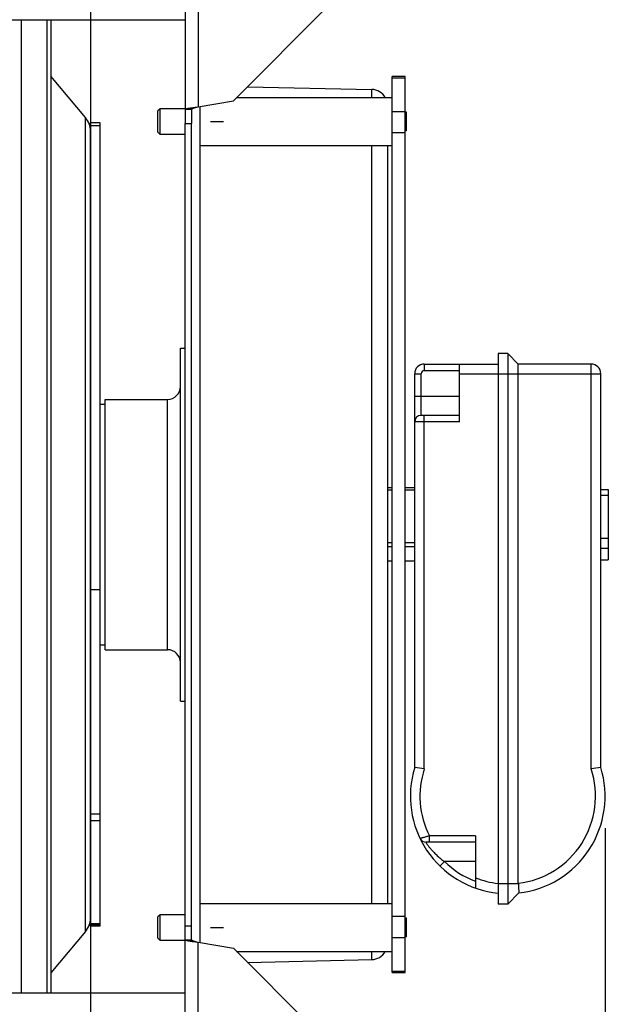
# Model space of a CAD drawing. Extents: x 0 to 420, y 0 to 297.
# Tile 6 of 15: x 225 to 244, y 101 to 132. Entities that reach past the tile are written whole.
import ezdxf

# ---------------------------------------------------------------- set-up
doc = ezdxf.new("R2010")
doc.units = 0
doc.header["$LTSCALE"] = 23.1
doc.layers.get('0').update_dxf_attribs({"linetype": 'CONTINUOUS'})
for name, color, linetype in [('110528_DXF_CONTINUOUS_LINE', 7, 'CONTINUOUS'), ('110528_DXF_DIMENSION', 7, 'CONTINUOUS'), ('110536_DXF_CONTINUOUS_LINE', 7, 'CONTINUOUS'), ('110536_DXF_DIMENSION', 7, 'CONTINUOUS'), ('110618_DXF_CONTINUOUS_LINE', 7, 'CONTINUOUS'), ('110801_DXF_CONTINUOUS_LINE', 7, 'CONTINUOUS'), ('111735_DXF_CONTINUOUS_LINE', 7, 'CONTINUOUS'), ('111736_DXF_CONTINUOUS_LINE', 7, 'CONTINUOUS'), ('ASEM_65-75-10_DXF_DIMENSIO', 7, 'CONTINUOUS'), ('MOTOR_UNIT_DDXF_CONTINUOUS', 7, 'CONTINUOUS')]:
    doc.layers.add(name, color=color, linetype=linetype)
doc.styles.get("Standard").update_dxf_attribs({"font": 'txt', "width": 0.7})
doc.dimstyles.new('DIMSTYLE_1', dxfattribs={"dimtxt": 3.5, "dimasz": 3, "dimexe": 1.5, "dimexo": 1, "dimgap": 0.875, "dimtad": 1, "dimdec": 0, "dimlfac": 10, "dimtxsty": 'STANDARD', "dimblk": '_ARROW_FILLED', "dimblk1": '_ARROW_FILLED', "dimblk2": '_ARROW_FILLED', "dimcen": 0.09, "dimazin": 3, "dimtp": 0.8, "dimtm": 0.8, "dimtfac": 1, "dimtdec": 0, "dimtofl": 0, "dimtmove": 0, "dimatfit": 3, "dimtolj": 1})
doc.dimstyles.new('DIMSTYLE_2', dxfattribs={"dimtxt": 3.5, "dimasz": 3, "dimexe": 1.5, "dimexo": 1, "dimgap": 0.875, "dimtad": 1, "dimdec": 3, "dimlfac": 10, "dimtxsty": 'STANDARD', "dimblk": '_ARROW_FILLED', "dimblk1": '_ARROW_FILLED', "dimblk2": '_ARROW_FILLED', "dimcen": 0.09, "dimazin": 3, "dimtp": 0.8, "dimtm": 0.8, "dimtfac": 1, "dimtdec": 3, "dimtofl": 0, "dimtmove": 0, "dimatfit": 3, "dimtolj": 1})

# ---------------------------------------------------------------- blocks, each defined once
blk = doc.blocks.new('_ARROW_FILLED')
at = {"color": 0, "linetype": 'BYBLOCK'}
blk.add_solid([(0, 0), (-1, 0.167), (-1, -0.167)], dxfattribs=at)
blk = doc.blocks.new('*D1')
at = {"layer": 'ASEM_65-75-10_DXF_DIMENSIO', "color": 2, "linetype": 'CONTINUOUS'}
for p, q in [((235.656, 143.259), (266.836, 143.259)), ((265.336, 143.259), (265.336, 115.832)), ((265.336, 88.406), (265.336, 115.832)), ((235.656, 88.406), (241.241, 88.406)), ((245.241, 88.406), (266.836, 88.406))]:
    blk.add_line(p, q, dxfattribs=at)
at = {"layer": 'ASEM_65-75-10_DXF_DIMENSIO', "color": 2, "linetype": 'CONTINUOUS', "xscale": 3, "yscale": 3, "zscale": 3}
for p, rotation in [((265.336, 143.259), 90), ((265.336, 88.406), 270)]:
    blk.add_blockref('_ARROW_FILLED', p, dxfattribs=dict(at, rotation=rotation))
at = {"layer": 'ASEM_65-75-10_DXF_DIMENSIO', "color": 2, "linetype": 'CONTINUOUS', "insert": (260.961, 115.832), "char_height": 3.5, "width": 12, "attachment_point": 2, "rotation": 90}
blk.add_mtext('549', dxfattribs=at)
blk = doc.blocks.new('*D6')
at = {"layer": 'ASEM_65-75-10_DXF_DIMENSIO', "color": 2, "linetype": 'CONTINUOUS'}
for p, q in [((151.106, 106.957), (151.106, 41.22)), ((243.241, 106.367), (243.241, 41.22)), ((151.106, 42.72), (197.174, 42.72)), ((243.241, 42.72), (197.174, 42.72))]:
    blk.add_line(p, q, dxfattribs=at)
at = {"layer": 'ASEM_65-75-10_DXF_DIMENSIO', "color": 2, "linetype": 'CONTINUOUS', "xscale": 3, "yscale": 3, "zscale": 3, "rotation": 180}
blk.add_blockref('_ARROW_FILLED', (151.106, 42.72), dxfattribs=at)
at = {"layer": 'ASEM_65-75-10_DXF_DIMENSIO', "color": 2, "linetype": 'CONTINUOUS', "xscale": 3, "yscale": 3, "zscale": 3}
blk.add_blockref('_ARROW_FILLED', (243.241, 42.72), dxfattribs=at)
at = {"layer": 'ASEM_65-75-10_DXF_DIMENSIO', "color": 2, "linetype": 'CONTINUOUS', "insert": (197.174, 47.095), "char_height": 3.5, "width": 11.25, "attachment_point": 2}
blk.add_mtext('921', dxfattribs=at)
blk = doc.blocks.new('*D8')
at = {"layer": '110536_DXF_DIMENSION', "color": 2, "linetype": 'CONTINUOUS'}
for p, q in [((236.348, 141.332), (256.836, 141.332)), ((255.336, 141.332), (255.336, 115.832)), ((255.336, 90.332), (255.336, 115.832)), ((236.348, 90.332), (241.241, 90.332)), ((245.241, 90.332), (256.836, 90.332))]:
    blk.add_line(p, q, dxfattribs=at)
at = {"layer": '110536_DXF_DIMENSION', "color": 2, "linetype": 'CONTINUOUS', "xscale": 3, "yscale": 3, "zscale": 3}
for p, rotation in [((255.336, 141.332), 90), ((255.336, 90.332), 270)]:
    blk.add_blockref('_ARROW_FILLED', p, dxfattribs=dict(at, rotation=rotation))
at = {"layer": '110536_DXF_DIMENSION', "color": 2, "linetype": 'CONTINUOUS', "insert": (250.961, 115.832), "char_height": 3.5, "width": 10.875, "attachment_point": 2, "rotation": 90}
blk.add_mtext('510', dxfattribs=at)

msp = doc.modelspace()

# ---------------------------------------------------------------- linework, layer by layer
at = {"layer": '110528_DXF_CONTINUOUS_LINE', "color": 9, "linetype": 'CONTINUOUS'}
for p, q in [((225.04114, 131.56314), (225.04114, 101.2323)), ((227.04973, 103.15107), (227.04973, 128.51353))]:
    msp.add_line(p, q, dxfattribs=at)
at = {"layer": '110528_DXF_CONTINUOUS_LINE', "color": 7, "linetype": 'CONTINUOUS'}
msp.add_line((225.84018, 131.56314), (225.84018, 101.2323), dxfattribs=at)
at = {"layer": '110528_DXF_CONTINUOUS_LINE', "color": 3, "linetype": 'CONTINUOUS'}
for p, q in [((225.97008, 131.56314), (225.97008, 101.2323)), ((227.04973, 128.51353), (225.97008, 129.80021)), ((227.2018, 103.56888), (227.2018, 106.60198)), ((227.04973, 103.15107), (225.97008, 101.86439))]:
    msp.add_line(p, q, dxfattribs=at)
for centre, start, end in [((226.5518, 128.09572), 0, 40), ((226.5518, 103.56888), 320, 360)]:
    msp.add_arc(centre, 0.65, start, end, dxfattribs=at)
at = {"layer": '110528_DXF_DIMENSION', "color": 2, "linetype": 'CONTINUOUS'}
msp.add_line((227.2018, 157.08172), (227.2018, 74.58287), dxfattribs=at)
at = {"layer": '110536_DXF_CONTINUOUS_LINE', "color": 3, "linetype": 'CONTINUOUS'}
for p, q in [((230.15631, 139.02434), (230.15631, 128.3323)), ((234.65631, 132.0376), (231.65631, 129.0376)), ((230.55631, 128.84364), (231.65631, 129.0376)), ((230.15631, 92.64025), (230.15631, 128.3323)), ((230.55631, 102.82095), (231.65631, 102.62699)), ((234.65631, 99.62699), (231.65631, 102.62699))]:
    msp.add_line(p, q, dxfattribs=at)
at = {"layer": '110536_DXF_CONTINUOUS_LINE', "color": 9, "linetype": 'CONTINUOUS'}
for p, q in [((230.55631, 139.08455), (230.55631, 128.84364)), ((230.55631, 92.58004), (230.55631, 102.82095))]:
    msp.add_line(p, q, dxfattribs=at)
at = {"layer": '110536_DXF_CONTINUOUS_LINE', "color": 7, "linetype": 'CONTINUOUS'}
for p, q in [((230.15631, 128.77062), (230.35631, 128.77062)), ((230.35631, 128.77062), (230.35631, 128.3323)), ((230.15631, 128.3323), (230.35631, 128.3323)), ((230.35631, 102.89398), (230.35631, 128.3323)), ((230.15631, 103.3323), (230.35631, 103.3323)), ((230.15631, 102.89398), (230.35631, 102.89398))]:
    msp.add_line(p, q, dxfattribs=at)
at = {"layer": '110536_DXF_CONTINUOUS_LINE', "color": 3, "linetype": 'CONTINUOUS'}
for points in [[(230.15631, 128.77062), (230.15631, 128.7746), (230.16821, 128.78334), (230.19051, 128.79024), (230.22791, 128.79942), (230.29969, 128.81186), (230.41091, 128.82678), (230.50526, 128.83771), (230.55631, 128.84364)], [(230.15631, 102.89398), (230.15631, 102.89), (230.16821, 102.88125), (230.19051, 102.87436), (230.22791, 102.86518), (230.29969, 102.85273), (230.41091, 102.83781), (230.50526, 102.82688), (230.55631, 102.82095)]]:
    msp.add_open_spline(points, degree=3, knots=[0, 0, 0, 0, 0.0290834, 0.08885385, 0.18164624, 0.30490852, 0.62429132, 1, 1, 1, 1], dxfattribs=at)
at = {"layer": '110536_DXF_CONTINUOUS_LINE', "color": 7, "linetype": 'CONTINUOUS'}
for points in [[(230.35631, 128.77062), (230.35631, 128.77854), (230.37932, 128.79562), (230.42033, 128.80928), (230.48363, 128.827), (230.53076, 128.83771), (230.55631, 128.84364)], [(230.35631, 102.89398), (230.35631, 102.88605), (230.37932, 102.86897), (230.42033, 102.85531), (230.48363, 102.8376), (230.53076, 102.82689), (230.55631, 102.82095)]]:
    msp.add_open_spline(points, degree=3, knots=[0, 0, 0, 0, 0.1095964, 0.32647794, 0.63723776, 1, 1, 1, 1], dxfattribs=at)
at = {"layer": '110618_DXF_CONTINUOUS_LINE', "color": 7, "linetype": 'CONTINUOUS'}
for p, q in [((227.5018, 128.3498), (227.2018, 128.3498)), ((227.5018, 103.31479), (227.5018, 128.3498)), ((227.5018, 106.60198), (227.2018, 106.60198)), ((227.5018, 103.3517), (227.2018, 103.3517)), ((227.5018, 103.31479), (227.2018, 103.31479))]:
    msp.add_line(p, q, dxfattribs=at)
at = {"layer": '110618_DXF_CONTINUOUS_LINE', "color": 3, "linetype": 'CONTINUOUS'}
for p, q in [((227.2018, 106.60198), (227.2018, 128.3498)), ((227.2018, 103.31479), (227.2018, 103.56888))]:
    msp.add_line(p, q, dxfattribs=at)
at = {"layer": '110618_DXF_CONTINUOUS_LINE', "color": 9, "linetype": 'CONTINUOUS'}
for p, q in [((227.5018, 128.25718), (227.2018, 128.25718)), ((227.2018, 113.80466), (227.5018, 113.80466)), ((227.5018, 106.80604), (227.2018, 106.80604)), ((227.5018, 103.39385), (227.2018, 103.39385))]:
    msp.add_line(p, q, dxfattribs=at)
at = {"layer": '110801_DXF_CONTINUOUS_LINE', "color": 7, "linetype": 'CONTINUOUS'}
for p, q in [((157.95631, 131.56314), (230.15631, 131.56314)), ((230.15631, 101.2323), (157.95631, 101.2323))]:
    msp.add_line(p, q, dxfattribs=at)
at = {"layer": '111735_DXF_CONTINUOUS_LINE', "color": 7, "linetype": 'CONTINUOUS'}
for p, q in [((227.5018, 119.5823), (227.65631, 119.5823)), ((227.5018, 112.0823), (227.65631, 112.0823))]:
    msp.add_line(p, q, dxfattribs=at)
at = {"layer": '111736_DXF_CONTINUOUS_LINE', "color": 7, "linetype": 'CONTINUOUS'}
for p, q in [((230.00631, 121.3323), (230.15631, 121.3323)), ((230.00631, 110.33232), (230.00631, 121.33227)), ((227.65631, 119.7323), (229.60631, 119.7323)), ((227.65631, 111.9323), (227.65631, 119.7323)), ((227.65631, 111.9323), (229.60631, 111.9323)), ((230.00631, 110.3323), (230.15631, 110.3323))]:
    msp.add_line(p, q, dxfattribs=at)
at = {"layer": '111736_DXF_CONTINUOUS_LINE', "color": 9, "linetype": 'CONTINUOUS'}
msp.add_line((229.60631, 111.9323), (229.60631, 119.7323), dxfattribs=at)
at = {"layer": '111736_DXF_CONTINUOUS_LINE', "color": 7, "linetype": 'CONTINUOUS'}
for centre, start, end in [((229.60631, 120.1323), 270, 360), ((229.60631, 111.5323), 0, 90)]:
    msp.add_arc(centre, 0.4, start, end, dxfattribs=at)
at = {"layer": 'MOTOR_UNIT_DDXF_CONTINUOUS', "color": 9, "linetype": 'CONTINUOUS'}
for p, q in [((237.00631, 129.79621), (236.60631, 129.79621)), ((236.60631, 101.86838), (236.60631, 129.79621)), ((237.00631, 101.86838), (237.00631, 129.79621)), ((237.00631, 129.74501), (236.60631, 129.74501)), ((232.09463, 129.47593), (235.96741, 129.38986)), ((235.96741, 129.13966), (235.96741, 129.38986)), ((231.75837, 129.13966), (236.60631, 129.13966)), ((229.37431, 128.78966), (229.30631, 128.72166)), ((229.30631, 128.05766), (229.30631, 128.72166)), ((230.15631, 128.78966), (229.37431, 128.78966)), ((229.37431, 127.98966), (229.37431, 128.78966)), ((230.60631, 128.85246), (230.60631, 102.81213)), ((236.60631, 128.70598), (237.00631, 128.70598)), ((237.05631, 128.67834), (237.00631, 128.67834)), ((237.05631, 128.10099), (237.05631, 128.67834)), ((230.94631, 128.38966), (231.34825, 128.38966)), ((237.05631, 128.534), (237.00631, 128.534)), ((229.37431, 127.98966), (229.30631, 128.05766)), ((230.15631, 127.98966), (229.37431, 127.98966)), ((236.60631, 128.0497), (237.00631, 128.0497)), ((237.05631, 128.24533), (237.00631, 128.24533)), ((237.05631, 128.10099), (237.00631, 128.10099)), ((230.60631, 127.63966), (236.60631, 127.63966)), ((235.96741, 104.02493), (235.96741, 127.63966)), ((236.45631, 127.63966), (236.45631, 104.02493)), ((240.20631, 121.1623), (239.90631, 121.1623)), ((239.90631, 121.1623), (239.90631, 104.0023)), ((240.53631, 120.8323), (240.20631, 121.1623)), ((240.20631, 121.1623), (240.20631, 104.0023)), ((237.60631, 120.8323), (239.90631, 120.8323)), ((237.60631, 120.8323), (237.60631, 120.6323)), ((237.60631, 120.6323), (238.70631, 120.6323)), ((238.70631, 119.0323), (238.70631, 120.8323)), ((242.80631, 120.8323), (240.53631, 120.8323)), ((240.53631, 104.65228), (240.53631, 120.8323)), ((242.80631, 108.21596), (242.80631, 120.8323)), ((237.30631, 120.5323), (237.50631, 120.5323)), ((237.30631, 108.26241), (237.30631, 120.5323)), ((237.50631, 119.2323), (237.50631, 120.5323)), ((238.70631, 120.5323), (243.10631, 120.5323)), ((243.10631, 108.26241), (243.10631, 120.5323)), ((237.30631, 119.8323), (238.70631, 119.8323)), ((238.70631, 119.2323), (237.50631, 119.2323)), ((237.60631, 108.21596), (237.60631, 119.2323)), ((238.70631, 119.0323), (237.30631, 119.0323)), ((236.60631, 116.97333), (236.45631, 116.97333)), ((236.60631, 116.89921), (236.45631, 116.89921)), ((237.30631, 116.97333), (237.00631, 116.97333)), ((237.30631, 116.89921), (237.00631, 116.89921)), ((243.10631, 116.92889), (243.33631, 116.92889)), ((243.33631, 116.92889), (243.33631, 114.7357)), ((243.10631, 116.74608), (243.33631, 116.74608)), ((243.10631, 115.41027), (243.33631, 115.41027)), ((236.60631, 115.25714), (236.45631, 115.25714)), ((236.60631, 115.13466), (236.45631, 115.13466)), ((237.30631, 115.25714), (237.00631, 115.25714)), ((237.30631, 115.13466), (237.00631, 115.13466)), ((243.10631, 115.09363), (243.33631, 115.09363)), ((236.60631, 114.69467), (236.45631, 114.69467)), ((236.60631, 114.69126), (236.45631, 114.69126)), ((237.30631, 114.69467), (237.00631, 114.69467)), ((237.30631, 114.69126), (237.00631, 114.69126)), ((243.10631, 114.7357), (243.33631, 114.7357)), ((239.20631, 105.9323), (237.65444, 105.9323)), ((239.20631, 106.1323), (237.76602, 106.1323)), ((237.76602, 105.9323), (237.76602, 106.1323)), ((239.20631, 106.1323), (239.20631, 104.50177)), ((238.23248, 105.3323), (238.09323, 105.18873)), ((239.20631, 105.3323), (238.23248, 105.3323)), ((240.53697, 104.6323), (239.90631, 104.6323)), ((240.55659, 104.35258), (240.20631, 104.0023)), ((230.60631, 104.02493), (236.60631, 104.02493)), ((240.20631, 104.0023), (239.90631, 104.0023)), ((229.37431, 103.67493), (229.30631, 103.60693)), ((229.30631, 102.94293), (229.30631, 103.60693)), ((230.15631, 103.67493), (229.37431, 103.67493)), ((229.37431, 102.87493), (229.37431, 103.67493)), ((237.00631, 103.6149), (236.60631, 103.6149)), ((237.05631, 103.5636), (237.00631, 103.5636)), ((237.05631, 103.41927), (237.00631, 103.41927)), ((237.05631, 102.98625), (237.05631, 103.5636)), ((230.94631, 103.27493), (231.34825, 103.27493)), ((237.05631, 103.13059), (237.00631, 103.13059)), ((229.37431, 102.87493), (229.30631, 102.94293)), ((230.15631, 102.87493), (229.37431, 102.87493)), ((237.00631, 102.95861), (236.60631, 102.95861)), ((237.05631, 102.98625), (237.00631, 102.98625)), ((231.75837, 102.52493), (236.60631, 102.52493)), ((235.96741, 102.27473), (235.96741, 102.52493)), ((232.09463, 102.18867), (235.96741, 102.27473)), ((236.60631, 101.91958), (237.00631, 101.91958)), ((236.60631, 101.86838), (237.00631, 101.86838))]:
    msp.add_line(p, q, dxfattribs=at)
for centre, radius, start, end in [((235.95631, 128.88999), 0.5, 29.959258, 88.72697), ((237.60631, 120.5323), 0.3, 90, 180), ((237.60631, 120.5323), 0.1, 90, 180), ((242.80631, 120.5323), 0.3, 0, 90), ((237.50631, 119.0323), 0.2, 90, 180), ((240.20631, 107.3673), 3.035, 162.846676, 264.327233), ((231.56309, 70.17833), 38.51469, 80.972598, 81.424208), ((240.20631, 107.3673), 2.735, 161.922905, 206.843426), ((240.20631, 107.3673), 2.735, 276.930087, 18.077095), ((240.20631, 107.3673), 3.035, 276.627504, 17.153324), ((248.84952, 70.17833), 38.51469, 98.575792, 99.027402), ((237.65444, 106.1323), 0.2, 205.82514, 270), ((240.20631, 107.3673), 2.835, 225.874216, 249.345389), ((240.20631, 107.3673), 2.735, 248.553597, 263.7026), ((240.83715, 104.65224), 0.30084, 179.992838, 183.801157), ((272.84419, 106.7578), 32.37707, 183.764084, 184.260303), ((235.95631, 102.77461), 0.5, 271.27303, 330.040742)]:
    msp.add_arc(centre, radius, start, end, dxfattribs=at)
for points, knots in [([(237.76602, 106.1323), (237.74725, 106.12646), (237.71038, 106.1151), (237.65673, 106.09879), (237.60709, 106.08393), (237.56911, 106.0727), (237.54216, 106.0648), (237.52503, 106.0598), (237.5102, 106.0555), (237.49785, 106.05192), (237.48915, 106.04942), (237.48355, 106.04779), (237.48033, 106.04689), (237.47794, 106.04613), (237.47592, 106.04572), (237.47527, 106.04523), (237.47436, 106.04528), (237.47442, 106.04517)], [0, 0, 0, 0, 0.19374958, 0.38031646, 0.55276739, 0.70450142, 0.7707076, 0.82955832, 0.88045379, 0.92286247, 0.95633011, 0.96959643, 0.98050265, 0.98901395, 0.99510902, 0.99877521, 1, 1, 1, 1]), ([(237.65444, 105.9323), (237.6548, 105.93206), (237.65542, 105.93033), (237.6578, 105.9274), (237.6611, 105.92192), (237.66601, 105.91461), (237.67221, 105.90522), (237.68316, 105.88899), (237.70009, 105.86445), (237.72437, 105.83068), (237.7536, 105.79186), (237.78745, 105.74917), (237.83969, 105.6868), (237.91335, 105.60626), (238.01133, 105.51101), (238.11825, 105.41859), (238.19377, 105.36046), (238.23248, 105.3323)], [0, 0, 0, 0, 0.00153042, 0.0061101, 0.013707, 0.02426846, 0.03772015, 0.05396822, 0.09439049, 0.14445438, 0.20289698, 0.26837118, 0.33954379, 0.49419119, 0.65895585, 0.82859025, 1, 1, 1, 1])]:
    msp.add_open_spline(points, degree=3, knots=knots, dxfattribs=at)

# ---------------------------------------------------------------- dimensions: what is measured, and where the dimension line sits
at = {"layer": '110536_DXF_DIMENSION', "color": 2, "linetype": 'CONTINUOUS'}
dim = msp.add_linear_dim(base=(255.33631, 141.3323), p1=(235.34786, 90.3323), p2=(235.34786, 141.3323), angle=90, dimstyle='DIMSTYLE_2', dxfattribs=at)
dim.commit()
dim.dimension.update_dxf_attribs({"geometry": '*D8', "text_midpoint": (255.33631, 115.33229), "dimtype": 160})
at = {"layer": 'ASEM_65-75-10_DXF_DIMENSIO', "color": 2, "linetype": 'CONTINUOUS'}
dim = msp.add_linear_dim(base=(265.33631, 88.40564), p1=(234.65631, 143.25895), p2=(234.65631, 88.40564), angle=270, dimstyle='DIMSTYLE_1', dxfattribs=at)
dim.commit()
dim.dimension.update_dxf_attribs({"geometry": '*D1', "text_midpoint": (265.33631, 115.3323), "dimtype": 160})
dim = msp.add_linear_dim(base=(243.24131, 42.72045), p1=(151.10631, 107.9573), p2=(243.24131, 107.3673), dimstyle='DIMSTYLE_1', dxfattribs=at)
dim.commit()
dim.dimension.update_dxf_attribs({"geometry": '*D6', "text_midpoint": (196.67381, 42.72045), "dimtype": 160})

doc.saveas('drawing.dxf')
